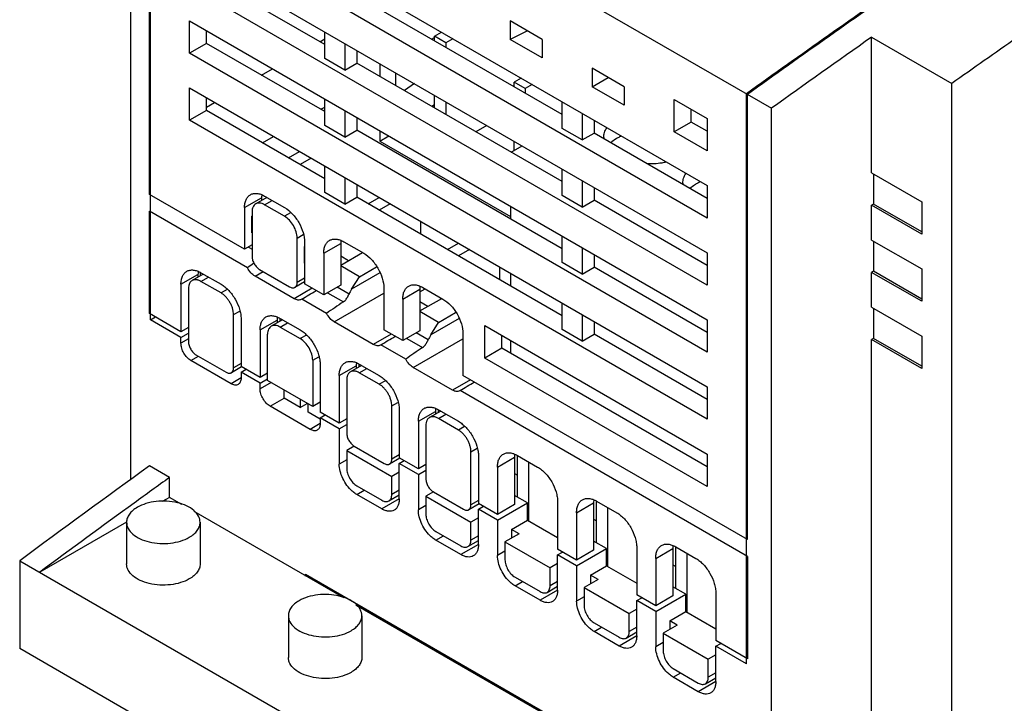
# Model space of a CAD drawing. Header units: millimetres. Extents: x 22 to 173, y 41 to 231.
# Tile 2 of 5: x 22 to 92, y 86 to 135. Entities that reach past the tile are written whole.
import ezdxf

# ---------------------------------------------------------------- set-up
doc = ezdxf.new("R2010")
doc.units = ezdxf.units.MM
doc.header["$LTSCALE"] = 17.725885
doc.layers.get('0').update_dxf_attribs({"linetype": 'CONTINUOUS'})

msp = doc.modelspace()

# ---------------------------------------------------------------- linework, layer by layer
at = {"color": 7, "linetype": 'CONTINUOUS'}
for p, q in [((30.12, 154.539), (30.12, 102.187)), ((30.12, 154.539), (75.375, 128.412)), ((31.463, 122.335), (31.463, 153.763)), ((31.534, 113.476), (31.534, 153.723)), ((34.291, 144.054), (70.849, 122.948)), ((70.849, 120.662), (34.291, 141.768)), ((34.291, 139.319), (70.849, 118.213)), ((43.837, 132.909), (35.494, 137.726)), ((70.849, 115.926), (34.291, 137.032)), ((60.596, 127.97), (46.1, 136.339)), ((34.291, 132.297), (34.291, 134.583)), ((34.291, 134.583), (70.849, 113.477)), ((56.924, 134.58), (56.924, 133.274)), ((59.182, 133.277), (56.924, 134.58)), ((35.494, 132.991), (35.494, 133.889)), ((43.837, 131.929), (43.837, 133.807)), ((51.58, 133.501), (52.076, 133.787)), ((51.58, 133.175), (51.58, 133.501)), ((52.393, 133.031), (51.58, 133.501)), ((58.154, 133.87), (56.924, 133.274)), ((35.494, 132.991), (34.291, 132.297)), ((43.837, 128.173), (35.494, 132.991)), ((43.484, 133.113), (43.837, 133.317)), ((45.252, 132.991), (45.252, 131.113)), ((51.389, 133.286), (51.58, 133.418)), ((51.389, 133.285), (51.58, 133.417)), ((52.889, 133.317), (52.393, 133.031)), ((52.393, 133.031), (52.393, 132.705)), ((59.182, 131.97), (56.924, 133.274)), ((59.182, 133.277), (59.182, 131.97)), ((82.446, 123.846), (82.446, 133.428)), ((82.446, 133.428), (88.102, 130.162)), ((70.849, 111.191), (34.291, 132.297)), ((46.1, 132.501), (46.1, 131.603)), ((45.252, 131.113), (43.837, 131.929)), ((45.252, 131.113), (46.1, 131.603)), ((60.596, 123.234), (46.1, 131.603)), ((47.726, 131.562), (47.726, 130.664)), ((39.383, 130.745), (40.161, 131.194)), ((48.858, 130.011), (48.858, 130.909)), ((62.717, 131.236), (62.717, 129.929)), ((64.975, 129.932), (62.717, 131.236)), ((50.174, 130.149), (49.467, 129.66)), ((57.697, 130.541), (57.202, 130.255)), ((57.202, 129.929), (57.202, 130.255)), ((57.98, 129.806), (57.202, 130.255)), ((58.475, 130.092), (57.98, 129.806)), ((62.717, 129.929), (63.849, 130.582)), ((88.102, 71.019), (88.102, 130.162)), ((34.291, 127.561), (34.291, 129.847)), ((34.291, 129.847), (70.849, 108.741)), ((51.58, 128.439), (51.58, 129.337)), ((57.98, 129.806), (57.98, 129.48)), ((64.975, 128.626), (62.717, 129.929)), ((64.975, 129.932), (64.975, 128.626)), ((73.607, 89.186), (73.607, 129.432)), ((73.678, 97.963), (73.678, 129.391)), ((35.494, 128.255), (35.494, 129.153)), ((35.494, 128.5), (36.059, 128.827)), ((43.837, 127.194), (43.837, 129.072)), ((51.392, 128.549), (51.58, 128.679)), ((51.392, 128.548), (51.58, 128.677)), ((52.393, 128.868), (52.393, 127.97)), ((60.596, 126.99), (60.596, 128.868)), ((68.516, 126.745), (68.516, 129.031)), ((68.516, 129.031), (70.849, 127.684)), ((35.494, 128.255), (34.291, 127.561)), ((43.837, 123.438), (35.494, 128.255)), ((43.555, 128.337), (43.837, 128.5)), ((45.252, 128.255), (45.252, 126.377)), ((62.01, 128.051), (62.01, 126.173)), ((69.718, 127.439), (69.718, 128.337)), ((75.375, 76.408), (75.375, 128.412)), ((70.849, 106.455), (34.291, 127.561)), ((46.1, 127.765), (46.1, 126.867)), ((62.859, 127.561), (62.859, 126.663)), ((69.718, 127.439), (68.516, 126.745)), ((70.849, 126.786), (69.718, 127.439)), ((70.849, 127.684), (70.849, 125.398)), ((45.252, 126.377), (43.837, 127.194)), ((45.252, 126.377), (46.1, 126.867)), ((60.596, 118.498), (46.1, 126.867)), ((47.726, 126.826), (47.726, 126.091)), ((55.293, 127.194), (54.515, 126.744)), ((62.01, 126.173), (60.596, 126.99)), ((62.01, 126.173), (62.859, 126.663)), ((70.849, 122.05), (62.859, 126.663)), ((70.849, 125.398), (68.516, 126.745)), ((39.453, 125.969), (40.231, 126.418)), ((47.726, 126.091), (48.363, 126.459)), ((47.726, 126.091), (56.961, 120.76)), ((57.202, 125.438), (57.202, 126.092)), ((41.292, 124.907), (42.07, 125.356)), ((56.99, 125.316), (57.768, 125.765)), ((42.883, 124.887), (42.105, 124.438)), ((43.837, 122.458), (43.837, 124.336)), ((60.596, 122.254), (60.596, 124.132)), ((82.446, 123.846), (85.981, 121.805)), ((82.587, 123.765), (82.587, 121.642)), ((45.252, 123.519), (45.252, 121.642)), ((62.01, 123.316), (62.01, 121.438)), ((38.181, 118.457), (31.463, 122.335)), ((45.252, 121.642), (43.837, 122.458)), ((46.1, 123.03), (46.1, 122.131)), ((62.859, 122.826), (62.859, 121.928)), ((70.849, 122.948), (70.849, 120.662)), ((38.181, 121.396), (39.383, 122.09)), ((39.759, 122.118), (38.97, 121.663)), ((39.383, 122.09), (39.383, 121.901)), ((39.595, 122.213), (41.009, 121.396)), ((39.595, 121.601), (40.125, 121.907)), ((45.252, 121.642), (46.1, 122.131)), ((60.596, 113.762), (46.1, 122.131)), ((46.914, 121.662), (47.691, 122.111)), ((48.469, 121.662), (47.691, 121.213)), ((62.01, 121.438), (60.596, 122.254)), ((62.01, 121.438), (62.859, 121.928)), ((70.849, 117.314), (62.859, 121.928)), ((82.587, 121.642), (82.446, 121.56)), ((85.981, 119.682), (82.587, 121.642)), ((85.981, 121.805), (85.981, 119.519)), ((31.463, 113.925), (31.463, 121.152)), ((38.384, 117.156), (31.463, 121.152)), ((38.181, 121.396), (38.181, 118.457)), ((38.711, 121.09), (38.711, 117.947)), ((41.009, 120.784), (39.595, 121.601)), ((41.427, 121.026), (41.009, 120.784)), ((56.961, 121.495), (56.961, 120.597)), ((82.446, 119.111), (82.446, 121.56)), ((85.981, 119.519), (82.446, 121.56)), ((38.676, 120.784), (38.711, 120.804)), ((38.676, 120.784), (38.676, 119.641)), ((38.676, 120.784), (38.711, 120.764)), ((50.59, 120.437), (50.59, 119.539)), ((38.711, 119.621), (38.676, 119.641)), ((41.893, 119.253), (42.311, 119.495)), ((41.893, 116.11), (41.893, 119.253)), ((42.423, 118.947), (42.423, 116.008)), ((43.767, 118.171), (44.969, 118.865)), ((44.969, 118.865), (44.969, 115.926)), ((45.181, 118.988), (46.595, 118.171)), ((52.5, 118.437), (53.278, 118.886)), ((60.596, 117.518), (60.596, 119.396)), ((82.446, 119.111), (85.981, 117.07)), ((82.587, 119.029), (82.587, 116.906)), ((38.711, 118.763), (38.181, 118.457)), ((38.457, 118.616), (38.711, 118.47)), ((42.388, 118.641), (42.423, 118.661)), ((42.388, 118.641), (42.388, 117.498)), ((42.388, 118.641), (42.423, 118.62)), ((43.767, 118.171), (43.767, 115.232)), ((44.969, 117.327), (46.513, 118.219)), ((54.055, 118.437), (53.278, 117.988)), ((62.01, 118.58), (62.01, 116.702)), ((70.849, 118.213), (70.849, 115.926)), ((42.423, 117.477), (42.388, 117.498)), ((45.523, 117.647), (44.969, 117.967)), ((62.01, 116.702), (60.596, 117.518)), ((62.859, 118.09), (62.859, 117.192)), ((35.069, 116.594), (35.069, 116.819)), ((35.105, 116.804), (36.519, 115.987)), ((38.922, 116.559), (39.488, 116.886)), ((39.241, 117.028), (41.363, 115.803)), ((46.295, 116.515), (44.969, 117.281)), ((47.739, 116.789), (45.741, 115.635)), ((46.295, 116.515), (47.496, 117.209)), ((56.176, 117.212), (56.176, 116.314)), ((62.01, 116.702), (62.859, 117.192)), ((70.849, 112.579), (62.859, 117.192)), ((82.587, 116.906), (82.446, 116.825)), ((85.981, 114.783), (82.446, 116.825)), ((82.446, 114.375), (82.446, 116.825)), ((85.981, 114.947), (82.587, 116.906)), ((85.981, 117.07), (85.981, 114.783)), ((33.69, 115.987), (34.893, 116.681)), ((35.269, 116.709), (34.48, 116.253)), ((34.893, 116.681), (34.893, 116.491)), ((35.105, 116.191), (35.635, 116.497)), ((36.519, 115.375), (35.105, 116.191)), ((41.682, 114.966), (38.922, 116.559)), ((42.423, 116.162), (41.738, 115.766)), ((42.423, 116.416), (41.893, 116.11)), ((45.741, 115.635), (46.295, 116.515)), ((56.961, 116.759), (56.961, 115.861)), ((33.69, 115.987), (33.69, 112.639)), ((34.221, 115.681), (34.221, 111.925)), ((36.955, 115.627), (36.519, 115.375)), ((42.955, 115.701), (41.682, 114.966)), ((43.767, 115.232), (42.423, 116.008)), ((44.969, 115.926), (43.767, 115.232)), ((44.043, 115.391), (45.158, 114.748)), ((45.554, 115.291), (44.711, 115.777)), ((48.009, 115.722), (48.009, 112.782)), ((49.353, 114.946), (50.555, 115.64)), ((50.555, 115.462), (50.922, 115.674)), ((50.555, 115.64), (50.555, 112.701)), ((50.767, 115.763), (52.181, 114.946)), ((42.219, 114.942), (42.182, 114.917)), ((43.971, 113.931), (42.219, 114.942)), ((44.508, 113.334), (48.009, 115.356)), ((49.353, 114.946), (49.353, 112.007)), ((50.555, 114.102), (52.1, 114.993)), ((51.11, 114.422), (50.555, 114.742)), ((37.403, 113.844), (37.839, 114.096)), ((51.881, 113.29), (50.555, 114.056)), ((60.596, 112.783), (60.596, 114.661)), ((82.446, 114.375), (85.981, 112.334)), ((82.587, 114.293), (82.587, 112.17)), ((33.69, 112.639), (31.463, 113.925)), ((31.534, 113.476), (31.887, 113.68)), ((33.69, 112.231), (31.534, 113.476)), ((37.403, 110.088), (37.403, 113.844)), ((37.933, 113.538), (37.933, 110.19)), ((39.277, 112.762), (40.479, 113.456)), ((40.855, 113.484), (40.066, 113.028)), ((40.479, 113.456), (40.479, 113.266)), ((40.691, 113.389), (40.691, 113.578)), ((40.691, 113.578), (42.105, 112.762)), ((47.268, 111.741), (44.508, 113.334)), ((53.325, 113.563), (51.327, 112.41)), ((51.881, 113.29), (53.082, 113.984)), ((62.01, 113.844), (62.01, 111.966)), ((62.859, 113.354), (62.859, 112.456)), ((70.849, 113.477), (70.849, 111.191)), ((34.221, 112.946), (33.69, 112.639)), ((39.277, 112.762), (39.277, 109.414)), ((40.691, 112.966), (41.221, 113.272)), ((40.691, 112.966), (42.105, 112.15)), ((49.353, 112.007), (48.009, 112.782)), ((50.555, 112.701), (49.353, 112.007)), ((51.327, 112.41), (51.881, 113.29)), ((55.151, 110.782), (55.151, 113.068)), ((55.151, 113.068), (70.849, 104.005)), ((62.01, 111.966), (60.596, 112.783)), ((33.69, 112.231), (34.221, 112.537)), ((33.69, 111.823), (33.69, 112.231)), ((34.221, 112.129), (33.69, 111.823)), ((39.807, 109.19), (39.807, 112.456)), ((42.542, 112.402), (42.105, 112.15)), ((48.541, 112.476), (47.268, 111.741)), ((49.629, 112.166), (50.744, 111.523)), ((50.094, 110.109), (53.596, 112.131)), ((51.14, 112.066), (50.297, 112.552)), ((53.596, 112.497), (53.596, 109.557)), ((56.353, 111.476), (56.353, 112.374)), ((56.961, 112.023), (56.961, 111.125)), ((62.01, 111.966), (62.859, 112.456)), ((70.849, 107.843), (62.859, 112.456)), ((82.587, 112.17), (82.446, 112.089)), ((85.981, 110.048), (82.446, 112.089)), ((82.446, 74.285), (82.446, 112.089)), ((85.981, 110.211), (82.587, 112.17)), ((85.981, 112.334), (85.981, 110.048)), ((47.806, 111.717), (47.768, 111.692)), ((49.557, 110.706), (47.806, 111.717)), ((56.353, 111.476), (55.151, 110.782)), ((70.849, 103.107), (56.353, 111.476)), ((34.398, 110.598), (34.928, 110.904)), ((37.226, 108.965), (34.398, 110.598)), ((34.751, 111.006), (36.872, 109.782)), ((42.989, 110.619), (43.425, 110.871)), ((42.989, 110.619), (42.989, 107.353)), ((70.849, 101.719), (55.151, 110.782)), ((37.976, 110.165), (37.247, 109.745)), ((37.933, 110.394), (37.403, 110.088)), ((39.277, 109.414), (37.933, 110.19)), ((37.933, 109.782), (38.287, 109.986)), ((43.519, 110.313), (43.519, 106.965)), ((44.863, 109.537), (46.065, 110.231)), ((46.441, 110.259), (45.652, 109.803)), ((46.065, 110.231), (46.065, 110.041)), ((46.277, 110.164), (46.277, 110.353)), ((46.277, 110.353), (47.691, 109.537)), ((46.277, 109.741), (46.807, 110.047)), ((52.854, 108.516), (50.094, 110.109)), ((37.933, 109.373), (37.226, 108.965)), ((37.933, 109.782), (37.933, 109.373)), ((39.277, 109.006), (37.933, 109.782)), ((39.807, 109.72), (39.277, 109.414)), ((39.277, 109.006), (39.807, 109.312)), ((42.989, 107.353), (39.807, 109.19)), ((44.863, 109.537), (44.863, 106.189)), ((45.393, 109.231), (45.393, 105.475)), ((47.691, 108.925), (46.277, 109.741)), ((48.128, 109.177), (47.691, 108.925)), ((54.127, 109.251), (52.854, 108.516)), ((73.678, 97.963), (53.596, 109.557)), ((40.054, 109.047), (39.277, 108.598)), ((39.277, 108.598), (39.277, 109.006)), ((40.974, 107.945), (40.974, 108.516)), ((53.392, 108.492), (53.354, 108.466)), ((73.678, 96.78), (53.392, 108.492)), ((70.849, 108.741), (70.849, 106.455)), ((39.984, 107.373), (40.974, 107.945)), ((42.105, 107.291), (40.974, 107.945)), ((42.105, 107.863), (42.105, 107.291)), ((42.812, 105.74), (39.984, 107.373)), ((42.105, 107.291), (42.6, 107.577)), ((42.671, 106.965), (42.671, 107.536)), ((43.519, 107.659), (42.989, 107.353)), ((48.575, 107.394), (49.012, 107.646)), ((48.575, 103.638), (48.575, 107.394)), ((49.105, 107.087), (49.105, 103.74)), ((51.863, 107.128), (53.277, 106.312)), ((51.863, 106.939), (51.863, 107.128)), ((43.519, 106.475), (42.671, 106.965)), ((44.863, 106.189), (43.519, 106.965)), ((43.519, 106.557), (43.873, 106.761)), ((43.519, 106.557), (43.519, 106.148)), ((44.863, 105.781), (43.519, 106.557)), ((43.802, 106.802), (43.802, 106.72)), ((45.393, 106.495), (44.863, 106.189)), ((50.449, 106.312), (51.651, 107.006)), ((52.027, 107.033), (51.238, 106.578)), ((51.651, 107.006), (51.651, 106.816)), ((51.863, 106.516), (52.394, 106.822)), ((53.277, 105.699), (51.863, 106.516)), ((43.519, 106.148), (42.812, 105.74)), ((44.863, 105.781), (45.393, 106.087)), ((44.863, 105.781), (44.863, 103.291)), ((50.449, 106.312), (50.449, 102.964)), ((50.979, 106.006), (50.979, 102.25)), ((53.714, 105.951), (53.277, 105.699)), ((45.923, 104.556), (45.393, 104.25)), ((45.853, 104.611), (45.853, 104.515)), ((45.923, 104.556), (48.045, 103.331)), ((54.161, 104.168), (54.598, 104.42)), ((45.393, 103.597), (44.863, 103.291)), ((45.393, 104.25), (45.393, 102.984)), ((45.393, 104.25), (48.575, 102.413)), ((49.148, 103.715), (48.42, 103.294)), ((49.105, 103.944), (48.575, 103.638)), ((50.449, 102.964), (49.105, 103.74)), ((54.161, 100.413), (54.161, 104.168)), ((54.692, 103.862), (54.692, 100.515)), ((56.035, 103.087), (57.237, 103.781)), ((57.237, 103.781), (57.237, 100.433)), ((57.449, 103.903), (58.864, 103.087)), ((57.449, 100.964), (57.449, 103.903)), ((70.849, 104.005), (70.849, 101.719)), ((32.877, 102.345), (31.463, 103.161)), ((49.105, 103.331), (49.459, 103.536)), ((49.105, 100.841), (49.105, 103.331)), ((50.449, 102.556), (49.105, 103.331)), ((50.979, 103.27), (50.449, 102.964)), ((56.035, 103.087), (56.035, 99.739)), ((58.227, 103.454), (58.227, 99.29)), ((32.877, 100.943), (32.877, 102.345)), ((49.105, 102.719), (48.575, 102.413)), ((48.575, 101.147), (48.575, 102.413)), ((50.449, 102.556), (50.979, 102.862)), ((50.449, 102.556), (50.449, 100.066)), ((57.237, 102.637), (57.449, 102.515)), ((46.1, 101.76), (47.868, 100.739)), ((32.877, 100.943), (32.355, 100.642)), ((33.759, 100.434), (32.877, 100.943)), ((46.1, 101.147), (46.631, 101.454)), ((47.868, 100.127), (46.1, 101.147)), ((49.105, 100.841), (47.868, 100.127)), ((48.368, 100.69), (49.105, 101.115)), ((49.105, 101.454), (48.575, 101.147)), ((51.51, 101.331), (50.979, 101.025)), ((50.979, 101.025), (54.161, 99.188)), ((50.979, 101.025), (50.979, 99.759)), ((51.439, 101.386), (51.439, 101.29)), ((51.51, 101.331), (53.631, 100.106)), ((58.156, 100.555), (57.237, 101.086)), ((50.979, 100.372), (50.449, 100.066)), ((54.735, 100.49), (54.006, 100.069)), ((54.692, 100.719), (54.161, 100.413)), ((56.035, 99.739), (54.692, 100.515)), ((54.692, 100.106), (55.045, 100.311)), ((56.035, 99.331), (54.692, 100.106)), ((54.692, 97.616), (54.692, 100.106)), ((56.035, 99.331), (58.156, 100.555)), ((57.237, 100.433), (56.035, 99.739)), ((58.156, 99.331), (58.156, 100.555)), ((60.278, 100.637), (60.278, 97.29)), ((61.621, 99.862), (62.823, 100.556)), ((62.823, 100.556), (62.823, 97.208)), ((63.035, 97.739), (63.035, 100.678)), ((63.036, 100.678), (64.45, 99.862)), ((63.813, 100.229), (63.813, 96.065)), ((45.181, 93.84), (34.618, 99.938)), ((54.692, 99.494), (54.161, 99.188)), ((61.621, 99.862), (61.621, 96.514)), ((62.823, 99.412), (63.035, 99.29)), ((29.846, 99.193), (23.72, 95.656)), ((29.851, 99.184), (29.851, 96.244)), ((35.041, 99.184), (35.041, 96.244)), ((54.161, 97.922), (54.161, 99.188)), ((56.035, 99.331), (56.035, 96.84)), ((57.025, 98.678), (58.156, 99.331)), ((58.156, 99.331), (60.278, 98.106)), ((51.686, 98.535), (53.454, 97.514)), ((51.686, 97.922), (52.217, 98.228)), ((54.692, 98.228), (54.161, 97.922)), ((57.555, 98.371), (56.565, 97.8)), ((57.555, 98.371), (57.025, 98.678)), ((57.025, 98.678), (57.025, 98.065)), ((53.454, 96.902), (51.686, 97.922)), ((54.692, 97.616), (53.454, 96.902)), ((53.954, 97.464), (54.692, 97.89)), ((56.565, 97.8), (59.747, 95.963)), ((56.565, 97.8), (56.565, 96.534)), ((61.621, 96.106), (63.743, 97.33)), ((63.743, 97.33), (62.823, 97.861)), ((63.743, 96.106), (63.743, 97.33)), ((65.864, 97.412), (65.864, 94.064)), ((67.207, 96.636), (68.41, 97.33)), ((68.41, 97.33), (68.41, 93.983)), ((68.622, 97.453), (70.036, 96.636)), ((68.622, 94.514), (68.622, 97.453)), ((56.565, 97.147), (56.035, 96.84)), ((61.621, 96.514), (60.278, 97.29)), ((60.278, 96.881), (60.631, 97.085)), ((61.621, 96.106), (60.278, 96.881)), ((60.278, 94.391), (60.278, 96.881)), ((62.823, 97.208), (61.621, 96.514)), ((67.207, 96.636), (67.207, 93.289)), ((69.399, 97.004), (69.399, 92.84)), ((73.678, 96.78), (73.678, 89.553)), ((22.306, 96.473), (22.306, 90.267)), ((22.306, 96.473), (62.399, 73.325)), ((60.278, 96.269), (59.747, 95.963)), ((59.747, 94.697), (59.747, 95.963)), ((61.621, 96.106), (61.621, 93.615)), ((62.611, 95.452), (63.743, 96.106)), ((63.743, 96.106), (65.864, 94.881)), ((68.41, 96.187), (68.622, 96.065)), ((42.494, 95.513), (61.586, 84.491)), ((42.494, 95.391), (42.494, 95.513)), ((57.273, 95.309), (59.04, 94.289)), ((63.142, 95.146), (62.611, 95.452)), ((62.611, 95.452), (62.611, 94.84)), ((57.273, 94.697), (57.803, 95.003)), ((59.04, 93.677), (57.273, 94.697)), ((59.54, 94.239), (60.278, 94.665)), ((60.278, 95.003), (59.747, 94.697)), ((63.142, 95.146), (62.152, 94.575)), ((62.152, 94.575), (65.334, 92.738)), ((62.152, 94.575), (62.152, 93.309)), ((69.329, 94.105), (68.41, 94.636)), ((44.615, 94.289), (44.615, 94.166)), ((60.278, 94.391), (59.04, 93.677)), ((62.152, 93.921), (61.621, 93.615)), ((67.207, 93.289), (65.864, 94.064)), ((65.864, 93.656), (66.218, 93.86)), ((67.207, 92.881), (69.329, 94.105)), ((68.41, 93.983), (67.207, 93.289)), ((69.329, 92.881), (69.329, 94.105)), ((71.45, 94.187), (71.45, 90.839)), ((62.836, 83.647), (46.04, 93.344)), ((67.207, 92.881), (65.864, 93.656)), ((65.864, 91.166), (65.864, 93.656)), ((41.273, 92.589), (41.273, 89.65)), ((46.463, 92.589), (46.463, 89.65)), ((65.864, 93.044), (65.334, 92.738)), ((65.334, 91.472), (65.334, 92.738)), ((67.207, 92.881), (67.207, 90.39)), ((68.197, 92.227), (69.329, 92.881)), ((69.329, 92.881), (71.45, 91.656)), ((62.859, 92.084), (64.627, 91.064)), ((62.859, 91.472), (63.389, 91.778)), ((65.864, 91.778), (65.334, 91.472)), ((68.728, 91.921), (67.738, 91.35)), ((68.728, 91.921), (68.197, 92.227)), ((68.197, 92.227), (68.197, 91.615)), ((64.627, 90.451), (62.859, 91.472)), ((65.864, 91.166), (64.627, 90.451)), ((65.127, 91.014), (65.864, 91.44)), ((67.738, 91.35), (70.92, 89.513)), ((67.738, 91.35), (67.738, 90.084)), ((67.738, 90.696), (67.207, 90.39)), ((73.678, 89.553), (71.45, 90.839)), ((71.45, 90.431), (71.804, 90.635)), ((73.607, 89.186), (71.45, 90.431)), ((71.45, 87.941), (71.45, 90.431)), ((62.399, 67.12), (22.306, 90.267)), ((71.45, 89.819), (70.92, 89.513)), ((70.92, 88.247), (70.92, 89.513)), ((68.445, 88.859), (70.213, 87.839)), ((68.445, 88.247), (68.975, 88.553)), ((71.45, 88.553), (70.92, 88.247)), ((70.213, 87.226), (68.445, 88.247)), ((71.45, 87.941), (70.213, 87.226)), ((70.713, 87.789), (71.45, 88.215))]:
    msp.add_line(p, q, dxfattribs=at)
for centre, radius, start, end in [((780.057, -858.9), 1214.855, 124.886944, 125.556828), ((777.832, -855.688), 1210.874, 124.885848, 125.557934), ((782.693, -861.133), 1216.346, 125.148505, 125.55689), ((781.612, -854.827), 1204.641, 124.881007, 125.14856), ((64.621, 126.357), 1.088, 180.00451, 184.6585), ((70.207, 123.132), 1.088, 180.00451, 184.6585), ((721.752, -851.501), 1178.083, 125.869645, 126.421147), ((718.177, -845.453), 1169.597, 125.868586, 126.018885), ((723.076, -852.187), 1177.924, 126.019027, 126.421366)]:
    msp.add_arc(centre, radius, start, end, dxfattribs=at)
for centre, major_axis, ratio, start_param, end_param in [((47.686, 122.436), (13.505, 8.594), 0.045243, 2.255479, 2.301363), ((50.446, 120.842), (13.505, 8.594), 0.045243, -2.254209, -2.162713), ((46.493, 115.297), (0.918, 1.309), 0.50931, -4.615183, -4.365107), ((53.272, 119.211), (13.505, 8.594), 0.045243, 2.186251, 2.301363), ((56.032, 117.617), (13.505, 8.594), 0.045243, -2.254209, -2.162713), ((52.079, 112.072), (0.918, 1.309), 0.50931, -4.615183, -4.365107), ((58.858, 115.985), (13.505, 8.594), 0.045243, 2.186251, 2.301363), ((61.618, 114.392), (13.505, 8.594), 0.045243, -2.254209, -2.162718)]:
    msp.add_ellipse(centre, major_axis=major_axis, ratio=ratio, start_param=start_param, end_param=end_param, dxfattribs=at)
for points, knots in [([(63.533, 126.357), (63.533, 126.474), (63.573, 126.716), (63.684, 126.933), (63.754, 127.036)], [0, 0, 0, 0, 0.48461, 1, 1, 1, 1]), ([(64.485, 126.296), (64.443, 126.271), (64.285, 126.175), (64.135, 126.062), (64.034, 125.97)], [0, 0, 0, 0, 0.261227, 1, 1, 1, 1]), ([(64.792, 126.452), (64.765, 126.44), (64.661, 126.392), (64.559, 126.338), (64.485, 126.296)], [0, 0, 0, 0, 0.255732, 1, 1, 1, 1]), ([(67.961, 124.608), (67.852, 124.584), (67.402, 124.499), (66.942, 124.472), (66.598, 124.484)], [0, 0, 0, 0, 0.245109, 1, 1, 1, 1]), ([(69.119, 123.132), (69.119, 123.249), (69.16, 123.491), (69.271, 123.708), (69.34, 123.811)], [0, 0, 0, 0, 0.48461, 1, 1, 1, 1]), ([(70.071, 123.071), (70.029, 123.046), (69.871, 122.95), (69.722, 122.837), (69.62, 122.745)], [0, 0, 0, 0, 0.261227, 1, 1, 1, 1]), ([(70.378, 123.227), (70.352, 123.215), (70.247, 123.167), (70.145, 123.113), (70.071, 123.071)], [0, 0, 0, 0, 0.255732, 1, 1, 1, 1]), ([(38.595, 122.312), (38.661, 122.35), (38.812, 122.405), (39.064, 122.411), (39.332, 122.347), (39.507, 122.264), (39.595, 122.213)], [0, 0, 0, 0, 0.217784, 0.450912, 0.710298, 1, 1, 1, 1]), ([(38.181, 121.396), (38.181, 121.498), (38.196, 121.691), (38.274, 121.955), (38.405, 122.17), (38.529, 122.274), (38.595, 122.312)], [0, 0, 0, 0, 0.289703, 0.54909, 0.782217, 1, 1, 1, 1]), ([(38.97, 121.663), (38.929, 121.639), (38.851, 121.574), (38.769, 121.44), (38.721, 121.274), (38.711, 121.154), (38.711, 121.09)], [0, 0, 0, 0, 0.217783, 0.45091, 0.710297, 1, 1, 1, 1]), ([(39.595, 121.601), (39.54, 121.632), (39.431, 121.684), (39.263, 121.725), (39.106, 121.721), (39.011, 121.686), (38.97, 121.663)], [0, 0, 0, 0, 0.289702, 0.549088, 0.782216, 1, 1, 1, 1]), ([(39.393, 122.283), (39.391, 122.267), (39.385, 122.203), (39.383, 122.139), (39.383, 122.09)], [0, 0, 0, 0, 0.244296, 1, 1, 1, 1]), ([(41.009, 121.396), (41.21, 121.281), (41.59, 120.961), (42.033, 120.355), (42.336, 119.668), (42.423, 119.179), (42.423, 118.947)], [0, 0, 0, 0, 0.23724, 0.499999, 0.762759, 1, 1, 1, 1]), ([(41.893, 119.253), (41.893, 119.398), (41.839, 119.704), (41.649, 120.133), (41.372, 120.512), (41.135, 120.712), (41.009, 120.784)], [0, 0, 0, 0, 0.237241, 0.500001, 0.76276, 1, 1, 1, 1]), ([(43.767, 118.171), (43.767, 118.273), (43.782, 118.465), (43.86, 118.73), (43.992, 118.945), (44.115, 119.049), (44.181, 119.087)], [0, 0, 0, 0, 0.289703, 0.54909, 0.782217, 1, 1, 1, 1]), ([(44.181, 119.087), (44.247, 119.125), (44.399, 119.18), (44.65, 119.186), (44.919, 119.122), (45.093, 119.039), (45.181, 118.988)], [0, 0, 0, 0, 0.217784, 0.450912, 0.710298, 1, 1, 1, 1]), ([(44.979, 119.057), (44.978, 119.042), (44.971, 118.978), (44.969, 118.914), (44.969, 118.865)], [0, 0, 0, 0, 0.244296, 1, 1, 1, 1]), ([(46.595, 118.171), (46.796, 118.055), (47.176, 117.736), (47.619, 117.13), (47.922, 116.443), (48.009, 115.954), (48.009, 115.722)], [0, 0, 0, 0, 0.23724, 0.499999, 0.762759, 1, 1, 1, 1]), ([(38.711, 117.947), (38.711, 117.86), (38.744, 117.676), (38.857, 117.419), (39.023, 117.192), (39.166, 117.072), (39.241, 117.028)], [0, 0, 0, 0, 0.237254, 0.500001, 0.762748, 1, 1, 1, 1]), ([(33.69, 115.987), (33.69, 116.088), (33.706, 116.281), (33.784, 116.546), (33.915, 116.761), (34.039, 116.865), (34.105, 116.903)], [0, 0, 0, 0, 0.289776, 0.54907, 0.782226, 1, 1, 1, 1]), ([(34.105, 116.903), (34.171, 116.941), (34.322, 116.996), (34.574, 117.002), (34.842, 116.937), (35.017, 116.854), (35.105, 116.804)], [0, 0, 0, 0, 0.217775, 0.450931, 0.710225, 1, 1, 1, 1]), ([(34.906, 116.895), (34.903, 116.878), (34.896, 116.807), (34.893, 116.735), (34.893, 116.681)], [0, 0, 0, 0, 0.243512, 1, 1, 1, 1]), ([(38.922, 116.559), (38.811, 116.623), (38.603, 116.804), (38.45, 117.03), (38.384, 117.156)], [0, 0, 0, 0, 0.474667, 1, 1, 1, 1]), ([(34.48, 116.253), (34.459, 116.241), (34.42, 116.214), (34.368, 116.163), (34.323, 116.102), (34.286, 116.032), (34.257, 115.954), (34.228, 115.837), (34.221, 115.744), (34.221, 115.681)], [0, 0, 0, 0, 0.108048, 0.218131, 0.332105, 0.451505, 0.577459, 0.710718, 1, 1, 1, 1]), ([(35.105, 116.191), (35.05, 116.223), (34.966, 116.263), (34.85, 116.297), (34.768, 116.31), (34.689, 116.313), (34.614, 116.305), (34.544, 116.285), (34.5, 116.265), (34.48, 116.253)], [0, 0, 0, 0, 0.289281, 0.42254, 0.548494, 0.667894, 0.781868, 0.891952, 1, 1, 1, 1]), ([(41.738, 115.766), (41.762, 115.781), (41.809, 115.819), (41.858, 115.9), (41.887, 115.999), (41.893, 116.072), (41.893, 116.11)], [0, 0, 0, 0, 0.217745, 0.450883, 0.71046, 1, 1, 1, 1]), ([(36.519, 115.987), (36.616, 115.931), (36.807, 115.797), (37.165, 115.462), (37.543, 114.945), (37.801, 114.36), (37.913, 113.882), (37.933, 113.649), (37.933, 113.538)], [0, 0, 0, 0, 0.114248, 0.237547, 0.499999, 0.762451, 0.885751, 1, 1, 1, 1]), ([(41.363, 115.803), (41.395, 115.784), (41.461, 115.753), (41.562, 115.729), (41.656, 115.731), (41.713, 115.752), (41.738, 115.766)], [0, 0, 0, 0, 0.289539, 0.549116, 0.782254, 1, 1, 1, 1]), ([(49.353, 114.946), (49.353, 115.048), (49.368, 115.24), (49.446, 115.505), (49.578, 115.72), (49.701, 115.824), (49.767, 115.862)], [0, 0, 0, 0, 0.289703, 0.54909, 0.782217, 1, 1, 1, 1]), ([(49.767, 115.862), (49.833, 115.9), (49.985, 115.955), (50.236, 115.961), (50.505, 115.896), (50.679, 115.813), (50.767, 115.763)], [0, 0, 0, 0, 0.217784, 0.450912, 0.710298, 1, 1, 1, 1]), ([(50.566, 115.832), (50.564, 115.817), (50.558, 115.753), (50.555, 115.689), (50.555, 115.64)], [0, 0, 0, 0, 0.244296, 1, 1, 1, 1]), ([(37.403, 113.844), (37.403, 113.914), (37.39, 114.059), (37.339, 114.278), (37.257, 114.501), (37.148, 114.717), (37.015, 114.92), (36.863, 115.102), (36.699, 115.256), (36.579, 115.34), (36.519, 115.375)], [0, 0, 0, 0, 0.114159, 0.237327, 0.366977, 0.500001, 0.633025, 0.762675, 0.885842, 1, 1, 1, 1]), ([(42.182, 114.916), (42.149, 114.897), (42.073, 114.87), (41.947, 114.867), (41.813, 114.899), (41.726, 114.941), (41.682, 114.966)], [0, 0, 0, 0, 0.217891, 0.451027, 0.710424, 1, 1, 1, 1]), ([(45.158, 114.748), (45.201, 114.777), (45.305, 114.868), (45.439, 115.053), (45.517, 115.209), (45.554, 115.291)], [0, 0, 0, 0, 0.233057, 0.602898, 1, 1, 1, 1]), ([(52.181, 114.946), (52.382, 114.83), (52.762, 114.511), (53.206, 113.905), (53.509, 113.218), (53.596, 112.729), (53.596, 112.497)], [0, 0, 0, 0, 0.23724, 0.499999, 0.762759, 1, 1, 1, 1]), ([(39.277, 112.762), (39.277, 112.863), (39.292, 113.056), (39.37, 113.321), (39.501, 113.536), (39.625, 113.639), (39.691, 113.678)], [0, 0, 0, 0, 0.289776, 0.54907, 0.782226, 1, 1, 1, 1]), ([(39.691, 113.678), (39.757, 113.716), (39.908, 113.771), (40.16, 113.777), (40.428, 113.712), (40.603, 113.629), (40.691, 113.578)], [0, 0, 0, 0, 0.217775, 0.450931, 0.710225, 1, 1, 1, 1]), ([(40.492, 113.67), (40.49, 113.653), (40.482, 113.582), (40.479, 113.51), (40.479, 113.456)], [0, 0, 0, 0, 0.243512, 1, 1, 1, 1]), ([(44.508, 113.334), (44.397, 113.398), (44.19, 113.579), (44.036, 113.805), (43.971, 113.931)], [0, 0, 0, 0, 0.474667, 1, 1, 1, 1]), ([(40.066, 113.028), (40.025, 113.004), (39.947, 112.939), (39.865, 112.805), (39.817, 112.64), (39.807, 112.519), (39.807, 112.456)], [0, 0, 0, 0, 0.217745, 0.450883, 0.71046, 1, 1, 1, 1]), ([(40.691, 112.966), (40.636, 112.998), (40.527, 113.05), (40.359, 113.09), (40.202, 113.086), (40.107, 113.052), (40.066, 113.028)], [0, 0, 0, 0, 0.289539, 0.549116, 0.782254, 1, 1, 1, 1]), ([(42.105, 112.762), (42.202, 112.706), (42.393, 112.572), (42.751, 112.237), (43.129, 111.72), (43.388, 111.135), (43.499, 110.657), (43.519, 110.424), (43.519, 110.313)], [0, 0, 0, 0, 0.114248, 0.237547, 0.499999, 0.762451, 0.885751, 1, 1, 1, 1]), ([(34.221, 111.925), (34.221, 111.883), (34.228, 111.796), (34.259, 111.664), (34.308, 111.531), (34.374, 111.401), (34.454, 111.279), (34.544, 111.17), (34.643, 111.078), (34.715, 111.027), (34.751, 111.006)], [0, 0, 0, 0, 0.114159, 0.237326, 0.366978, 0.500001, 0.633024, 0.762675, 0.885842, 1, 1, 1, 1]), ([(42.989, 110.619), (42.989, 110.764), (42.935, 111.069), (42.745, 111.499), (42.468, 111.877), (42.231, 112.077), (42.105, 112.15)], [0, 0, 0, 0, 0.237254, 0.500001, 0.762748, 1, 1, 1, 1]), ([(50.744, 111.523), (50.787, 111.552), (50.892, 111.643), (51.025, 111.828), (51.103, 111.984), (51.14, 112.066)], [0, 0, 0, 0, 0.233057, 0.602898, 1, 1, 1, 1]), ([(34.398, 110.598), (34.297, 110.656), (34.107, 110.816), (33.886, 111.119), (33.734, 111.462), (33.69, 111.707), (33.69, 111.823)], [0, 0, 0, 0, 0.237252, 0.499999, 0.762746, 1, 1, 1, 1]), ([(47.768, 111.691), (47.735, 111.672), (47.659, 111.645), (47.533, 111.642), (47.399, 111.674), (47.312, 111.716), (47.268, 111.741)], [0, 0, 0, 0, 0.217891, 0.451027, 0.710424, 1, 1, 1, 1]), ([(45.277, 110.452), (45.343, 110.491), (45.495, 110.546), (45.746, 110.552), (46.015, 110.487), (46.189, 110.404), (46.277, 110.353)], [0, 0, 0, 0, 0.217775, 0.450931, 0.710225, 1, 1, 1, 1]), ([(50.094, 110.109), (49.983, 110.173), (49.776, 110.354), (49.622, 110.58), (49.557, 110.706)], [0, 0, 0, 0, 0.474667, 1, 1, 1, 1]), ([(37.247, 109.745), (37.26, 109.752), (37.283, 109.768), (37.326, 109.81), (37.368, 109.878), (37.397, 109.978), (37.403, 110.05), (37.403, 110.088)], [0, 0, 0, 0, 0.108162, 0.218364, 0.45137, 0.71041, 1, 1, 1, 1]), ([(44.863, 109.537), (44.863, 109.638), (44.878, 109.831), (44.956, 110.096), (45.088, 110.311), (45.211, 110.414), (45.277, 110.452)], [0, 0, 0, 0, 0.289776, 0.54907, 0.782226, 1, 1, 1, 1]), ([(46.277, 109.741), (46.222, 109.773), (46.138, 109.813), (46.022, 109.846), (45.94, 109.86), (45.861, 109.863), (45.786, 109.855), (45.716, 109.835), (45.673, 109.815), (45.652, 109.803)], [0, 0, 0, 0, 0.289281, 0.42254, 0.548494, 0.667894, 0.781868, 0.891952, 1, 1, 1, 1]), ([(46.078, 110.445), (46.076, 110.427), (46.068, 110.356), (46.065, 110.285), (46.065, 110.231)], [0, 0, 0, 0, 0.243512, 1, 1, 1, 1]), ([(36.872, 109.782), (36.905, 109.763), (36.971, 109.732), (37.071, 109.707), (37.152, 109.709), (37.209, 109.725), (37.235, 109.737), (37.247, 109.745)], [0, 0, 0, 0, 0.289589, 0.548628, 0.781635, 0.891837, 1, 1, 1, 1]), ([(37.933, 109.373), (37.933, 109.323), (37.925, 109.226), (37.886, 109.094), (37.821, 108.987), (37.759, 108.935), (37.726, 108.916)], [0, 0, 0, 0, 0.28954, 0.549117, 0.782255, 1, 1, 1, 1]), ([(45.652, 109.803), (45.632, 109.791), (45.592, 109.764), (45.54, 109.712), (45.495, 109.652), (45.458, 109.582), (45.429, 109.504), (45.401, 109.387), (45.393, 109.294), (45.393, 109.231)], [0, 0, 0, 0, 0.108048, 0.218131, 0.332105, 0.451505, 0.577459, 0.710718, 1, 1, 1, 1]), ([(47.691, 109.537), (47.788, 109.481), (47.979, 109.347), (48.337, 109.012), (48.715, 108.495), (48.974, 107.909), (49.085, 107.432), (49.105, 107.199), (49.105, 107.087)], [0, 0, 0, 0, 0.114248, 0.237547, 0.499999, 0.762451, 0.885751, 1, 1, 1, 1]), ([(37.726, 108.916), (37.693, 108.897), (37.617, 108.869), (37.491, 108.866), (37.357, 108.898), (37.27, 108.94), (37.226, 108.965)], [0, 0, 0, 0, 0.217746, 0.450884, 0.710461, 1, 1, 1, 1]), ([(39.984, 107.373), (39.883, 107.431), (39.693, 107.591), (39.472, 107.894), (39.32, 108.237), (39.277, 108.482), (39.277, 108.598)], [0, 0, 0, 0, 0.237252, 0.499999, 0.762746, 1, 1, 1, 1]), ([(48.575, 107.394), (48.575, 107.463), (48.562, 107.609), (48.511, 107.828), (48.43, 108.05), (48.32, 108.267), (48.187, 108.47), (48.036, 108.652), (47.871, 108.806), (47.752, 108.89), (47.691, 108.925)], [0, 0, 0, 0, 0.114159, 0.237327, 0.366977, 0.500001, 0.633025, 0.762675, 0.885842, 1, 1, 1, 1]), ([(53.354, 108.466), (53.321, 108.447), (53.245, 108.42), (53.119, 108.416), (52.985, 108.449), (52.898, 108.49), (52.854, 108.516)], [0, 0, 0, 0, 0.217891, 0.451027, 0.710424, 1, 1, 1, 1]), ([(50.449, 106.312), (50.449, 106.413), (50.464, 106.606), (50.542, 106.871), (50.674, 107.085), (50.797, 107.189), (50.863, 107.227)], [0, 0, 0, 0, 0.289776, 0.54907, 0.782226, 1, 1, 1, 1]), ([(50.863, 107.227), (50.929, 107.265), (51.081, 107.32), (51.332, 107.327), (51.601, 107.262), (51.775, 107.179), (51.863, 107.128)], [0, 0, 0, 0, 0.217775, 0.450931, 0.710225, 1, 1, 1, 1]), ([(51.664, 107.22), (51.662, 107.202), (51.654, 107.131), (51.651, 107.06), (51.651, 107.006)], [0, 0, 0, 0, 0.243512, 1, 1, 1, 1]), ([(51.238, 106.578), (51.218, 106.566), (51.178, 106.538), (51.126, 106.487), (51.081, 106.426), (51.044, 106.357), (51.015, 106.279), (50.987, 106.162), (50.979, 106.069), (50.979, 106.006)], [0, 0, 0, 0, 0.108048, 0.218131, 0.332105, 0.451505, 0.577459, 0.710718, 1, 1, 1, 1]), ([(51.863, 106.516), (51.808, 106.548), (51.724, 106.588), (51.609, 106.621), (51.527, 106.635), (51.448, 106.638), (51.373, 106.629), (51.302, 106.61), (51.259, 106.59), (51.238, 106.578)], [0, 0, 0, 0, 0.289281, 0.42254, 0.548494, 0.667894, 0.781868, 0.891952, 1, 1, 1, 1]), ([(43.312, 105.691), (43.279, 105.672), (43.203, 105.644), (43.077, 105.641), (42.943, 105.673), (42.856, 105.715), (42.812, 105.74)], [0, 0, 0, 0, 0.217746, 0.450884, 0.710461, 1, 1, 1, 1]), ([(43.519, 106.148), (43.519, 106.098), (43.512, 106.001), (43.473, 105.869), (43.407, 105.761), (43.345, 105.71), (43.312, 105.691)], [0, 0, 0, 0, 0.28954, 0.549117, 0.782255, 1, 1, 1, 1]), ([(53.277, 106.312), (53.374, 106.256), (53.565, 106.122), (53.923, 105.787), (54.302, 105.27), (54.56, 104.684), (54.671, 104.207), (54.692, 103.974), (54.692, 103.862)], [0, 0, 0, 0, 0.114248, 0.237547, 0.499999, 0.762451, 0.885751, 1, 1, 1, 1]), ([(54.161, 104.168), (54.161, 104.238), (54.148, 104.384), (54.097, 104.603), (54.016, 104.825), (53.906, 105.042), (53.773, 105.245), (53.622, 105.427), (53.457, 105.581), (53.338, 105.664), (53.277, 105.699)], [0, 0, 0, 0, 0.114159, 0.237327, 0.366977, 0.500001, 0.633025, 0.762675, 0.885842, 1, 1, 1, 1]), ([(45.393, 105.475), (45.393, 105.433), (45.401, 105.346), (45.431, 105.214), (45.48, 105.081), (45.546, 104.951), (45.626, 104.829), (45.717, 104.72), (45.815, 104.627), (45.887, 104.577), (45.923, 104.556)], [0, 0, 0, 0, 0.114159, 0.237326, 0.366978, 0.500001, 0.633024, 0.762675, 0.885842, 1, 1, 1, 1]), ([(48.42, 103.294), (48.432, 103.301), (48.456, 103.318), (48.498, 103.36), (48.54, 103.428), (48.569, 103.527), (48.575, 103.6), (48.575, 103.638)], [0, 0, 0, 0, 0.108162, 0.218364, 0.45137, 0.71041, 1, 1, 1, 1]), ([(56.035, 103.087), (56.035, 103.188), (56.05, 103.381), (56.129, 103.646), (56.26, 103.86), (56.383, 103.964), (56.449, 104.002)], [0, 0, 0, 0, 0.289776, 0.54907, 0.782226, 1, 1, 1, 1]), ([(56.449, 104.002), (56.515, 104.04), (56.667, 104.095), (56.919, 104.102), (57.187, 104.037), (57.362, 103.954), (57.449, 103.903)], [0, 0, 0, 0, 0.217775, 0.450931, 0.710225, 1, 1, 1, 1]), ([(57.25, 103.995), (57.248, 103.977), (57.24, 103.906), (57.237, 103.835), (57.237, 103.781)], [0, 0, 0, 0, 0.243512, 1, 1, 1, 1]), ([(45.779, 101.382), (45.643, 101.502), (45.393, 101.782), (45.105, 102.261), (44.915, 102.772), (44.863, 103.124), (44.863, 103.291)], [0, 0, 0, 0, 0.251546, 0.513994, 0.769036, 1, 1, 1, 1]), ([(45.393, 102.984), (45.393, 102.869), (45.437, 102.624), (45.588, 102.281), (45.81, 101.978), (46, 101.818), (46.1, 101.76)], [0, 0, 0, 0, 0.237254, 0.500001, 0.762748, 1, 1, 1, 1]), ([(48.045, 103.331), (48.078, 103.312), (48.143, 103.281), (48.244, 103.257), (48.324, 103.259), (48.381, 103.275), (48.407, 103.287), (48.42, 103.294)], [0, 0, 0, 0, 0.289589, 0.548628, 0.781635, 0.891837, 1, 1, 1, 1]), ([(58.864, 103.087), (58.96, 103.031), (59.152, 102.897), (59.51, 102.562), (59.888, 102.045), (60.146, 101.459), (60.257, 100.982), (60.278, 100.749), (60.278, 100.637)], [0, 0, 0, 0, 0.114248, 0.237547, 0.499999, 0.762451, 0.885751, 1, 1, 1, 1]), ([(50.979, 102.25), (50.979, 102.208), (50.987, 102.121), (51.018, 101.989), (51.067, 101.856), (51.132, 101.726), (51.212, 101.604), (51.303, 101.495), (51.402, 101.402), (51.473, 101.352), (51.51, 101.331)], [0, 0, 0, 0, 0.114159, 0.237326, 0.366978, 0.500001, 0.633024, 0.762675, 0.885842, 1, 1, 1, 1]), ([(46.1, 101.147), (46.073, 101.163), (45.96, 101.233), (45.855, 101.315), (45.779, 101.382)], [0, 0, 0, 0, 0.23886, 1, 1, 1, 1]), ([(48.368, 100.69), (48.401, 100.709), (48.463, 100.76), (48.528, 100.868), (48.567, 101), (48.575, 101.097), (48.575, 101.147)], [0, 0, 0, 0, 0.217745, 0.450883, 0.71046, 1, 1, 1, 1]), ([(49.105, 100.841), (49.105, 100.753), (49.092, 100.584), (49.024, 100.352), (48.909, 100.164), (48.801, 100.073), (48.743, 100.04)], [0, 0, 0, 0, 0.28954, 0.549117, 0.782255, 1, 1, 1, 1]), ([(62.036, 100.777), (62.101, 100.815), (62.253, 100.87), (62.505, 100.877), (62.773, 100.812), (62.948, 100.729), (63.036, 100.678)], [0, 0, 0, 0, 0.217775, 0.450931, 0.710225, 1, 1, 1, 1]), ([(30.611, 100.243), (30.497, 100.177), (30.291, 100.035), (30.044, 99.775), (29.887, 99.488), (29.851, 99.282), (29.851, 99.184)], [0, 0, 0, 0, 0.289643, 0.549113, 0.782237, 1, 1, 1, 1]), ([(35.041, 99.184), (35.041, 99.257), (35.021, 99.409), (34.901, 99.711), (34.598, 100.059), (34.076, 100.376), (33.426, 100.593), (32.697, 100.696), (31.947, 100.675), (31.238, 100.533), (30.803, 100.354), (30.611, 100.243)], [0, 0, 0, 0, 0.042876, 0.087522, 0.186926, 0.304238, 0.437964, 0.58237, 0.729594, 0.871255, 1, 1, 1, 1]), ([(47.868, 100.739), (47.912, 100.714), (47.999, 100.672), (48.133, 100.64), (48.259, 100.643), (48.335, 100.671), (48.368, 100.69)], [0, 0, 0, 0, 0.289539, 0.549116, 0.782254, 1, 1, 1, 1]), ([(48.743, 100.04), (48.685, 100.007), (48.553, 99.959), (48.332, 99.953), (48.098, 100.01), (47.945, 100.082), (47.868, 100.127)], [0, 0, 0, 0, 0.217746, 0.450884, 0.710461, 1, 1, 1, 1]), ([(53.631, 100.106), (53.664, 100.087), (53.729, 100.056), (53.83, 100.032), (53.91, 100.034), (53.968, 100.05), (53.994, 100.062), (54.006, 100.069)], [0, 0, 0, 0, 0.289589, 0.548628, 0.781635, 0.891837, 1, 1, 1, 1]), ([(54.006, 100.069), (54.018, 100.076), (54.042, 100.093), (54.084, 100.135), (54.126, 100.203), (54.156, 100.302), (54.161, 100.375), (54.161, 100.413)], [0, 0, 0, 0, 0.108162, 0.218364, 0.45137, 0.71041, 1, 1, 1, 1]), ([(61.621, 99.862), (61.621, 99.963), (61.637, 100.156), (61.715, 100.42), (61.846, 100.635), (61.97, 100.739), (62.036, 100.777)], [0, 0, 0, 0, 0.289776, 0.54907, 0.782226, 1, 1, 1, 1]), ([(62.836, 100.769), (62.834, 100.752), (62.826, 100.681), (62.823, 100.61), (62.823, 100.556)], [0, 0, 0, 0, 0.243512, 1, 1, 1, 1]), ([(51.365, 98.157), (51.229, 98.277), (50.979, 98.557), (50.691, 99.036), (50.501, 99.546), (50.449, 99.898), (50.449, 100.066)], [0, 0, 0, 0, 0.251546, 0.513994, 0.769036, 1, 1, 1, 1]), ([(50.979, 99.759), (50.979, 99.643), (51.023, 99.399), (51.174, 99.055), (51.396, 98.752), (51.586, 98.593), (51.686, 98.535)], [0, 0, 0, 0, 0.237254, 0.500001, 0.762748, 1, 1, 1, 1]), ([(64.45, 99.862), (64.547, 99.806), (64.738, 99.672), (65.096, 99.337), (65.474, 98.82), (65.732, 98.234), (65.843, 97.757), (65.864, 97.524), (65.864, 97.412)], [0, 0, 0, 0, 0.114248, 0.237547, 0.499999, 0.762451, 0.885751, 1, 1, 1, 1]), ([(29.851, 99.184), (29.851, 99.11), (29.871, 98.958), (29.991, 98.656), (30.294, 98.308), (30.815, 97.991), (31.466, 97.774), (32.195, 97.671), (32.945, 97.692), (33.654, 97.834), (34.089, 98.013), (34.281, 98.124)], [0, 0, 0, 0, 0.042876, 0.087522, 0.186926, 0.304238, 0.437964, 0.58237, 0.729594, 0.871255, 1, 1, 1, 1]), ([(34.281, 98.124), (34.395, 98.19), (34.601, 98.332), (34.848, 98.592), (35.005, 98.879), (35.041, 99.085), (35.041, 99.184)], [0, 0, 0, 0, 0.289643, 0.549113, 0.782237, 1, 1, 1, 1]), ([(51.686, 97.922), (51.659, 97.938), (51.546, 98.008), (51.441, 98.09), (51.365, 98.157)], [0, 0, 0, 0, 0.23886, 1, 1, 1, 1]), ([(53.454, 97.514), (53.498, 97.489), (53.585, 97.447), (53.719, 97.415), (53.845, 97.418), (53.921, 97.445), (53.954, 97.465)], [0, 0, 0, 0, 0.289539, 0.549116, 0.782254, 1, 1, 1, 1]), ([(53.954, 97.465), (53.987, 97.484), (54.049, 97.535), (54.115, 97.643), (54.154, 97.775), (54.161, 97.872), (54.161, 97.922)], [0, 0, 0, 0, 0.217745, 0.450883, 0.71046, 1, 1, 1, 1]), ([(54.692, 97.616), (54.692, 97.527), (54.678, 97.359), (54.61, 97.127), (54.495, 96.939), (54.387, 96.848), (54.329, 96.815)], [0, 0, 0, 0, 0.28954, 0.549117, 0.782255, 1, 1, 1, 1]), ([(67.207, 96.636), (67.207, 96.738), (67.223, 96.931), (67.301, 97.195), (67.432, 97.41), (67.556, 97.514), (67.622, 97.552)], [0, 0, 0, 0, 0.289776, 0.54907, 0.782226, 1, 1, 1, 1]), ([(67.622, 97.552), (67.688, 97.59), (67.839, 97.645), (68.091, 97.651), (68.359, 97.587), (68.534, 97.504), (68.622, 97.453)], [0, 0, 0, 0, 0.217775, 0.450931, 0.710225, 1, 1, 1, 1]), ([(68.423, 97.544), (68.42, 97.527), (68.413, 97.456), (68.41, 97.385), (68.41, 97.33)], [0, 0, 0, 0, 0.243512, 1, 1, 1, 1]), ([(54.329, 96.815), (54.271, 96.782), (54.139, 96.733), (53.918, 96.728), (53.684, 96.785), (53.531, 96.857), (53.454, 96.902)], [0, 0, 0, 0, 0.217746, 0.450884, 0.710461, 1, 1, 1, 1]), ([(56.951, 94.932), (56.815, 95.052), (56.565, 95.332), (56.277, 95.811), (56.087, 96.321), (56.035, 96.673), (56.035, 96.84)], [0, 0, 0, 0, 0.251546, 0.513994, 0.769036, 1, 1, 1, 1]), ([(70.036, 96.636), (70.133, 96.581), (70.324, 96.447), (70.682, 96.111), (71.06, 95.595), (71.318, 95.009), (71.43, 94.531), (71.45, 94.299), (71.45, 94.187)], [0, 0, 0, 0, 0.114248, 0.237547, 0.499999, 0.762451, 0.885751, 1, 1, 1, 1]), ([(34.281, 95.185), (34.089, 95.074), (33.654, 94.894), (32.945, 94.753), (32.195, 94.732), (31.466, 94.834), (30.816, 95.052), (30.294, 95.368), (29.991, 95.717), (29.871, 96.019), (29.851, 96.17), (29.851, 96.244)], [0, 0, 0, 0, 0.128744, 0.270397, 0.417614, 0.562019, 0.69575, 0.813065, 0.912472, 0.957121, 1, 1, 1, 1]), ([(35.041, 96.244), (35.041, 96.145), (35.005, 95.939), (34.848, 95.652), (34.601, 95.393), (34.395, 95.25), (34.281, 95.185)], [0, 0, 0, 0, 0.217765, 0.450895, 0.710368, 1, 1, 1, 1]), ([(56.565, 96.534), (56.565, 96.418), (56.609, 96.174), (56.761, 95.83), (56.982, 95.527), (57.172, 95.367), (57.273, 95.309)], [0, 0, 0, 0, 0.237254, 0.500001, 0.762748, 1, 1, 1, 1]), ([(57.273, 94.697), (57.245, 94.713), (57.132, 94.783), (57.027, 94.865), (56.951, 94.932)], [0, 0, 0, 0, 0.23886, 1, 1, 1, 1]), ([(59.54, 94.239), (59.573, 94.258), (59.635, 94.31), (59.701, 94.418), (59.74, 94.55), (59.747, 94.647), (59.747, 94.697)], [0, 0, 0, 0, 0.217745, 0.450883, 0.71046, 1, 1, 1, 1]), ([(46.463, 92.589), (46.463, 92.663), (46.443, 92.815), (46.323, 93.116), (46.02, 93.465), (45.498, 93.781), (44.848, 93.999), (44.119, 94.102), (43.369, 94.081), (42.66, 93.939), (42.225, 93.76), (42.033, 93.649)], [0, 0, 0, 0, 0.042876, 0.087522, 0.186926, 0.304238, 0.437964, 0.58237, 0.729594, 0.871255, 1, 1, 1, 1]), ([(59.04, 94.289), (59.084, 94.264), (59.172, 94.222), (59.306, 94.19), (59.432, 94.193), (59.507, 94.22), (59.54, 94.239)], [0, 0, 0, 0, 0.289539, 0.549116, 0.782254, 1, 1, 1, 1]), ([(60.278, 94.391), (60.278, 94.302), (60.264, 94.134), (60.196, 93.902), (60.081, 93.714), (59.973, 93.623), (59.915, 93.59)], [0, 0, 0, 0, 0.28954, 0.549117, 0.782255, 1, 1, 1, 1]), ([(42.033, 93.649), (41.919, 93.583), (41.712, 93.441), (41.466, 93.181), (41.309, 92.894), (41.273, 92.688), (41.273, 92.589)], [0, 0, 0, 0, 0.289643, 0.549113, 0.782237, 1, 1, 1, 1]), ([(59.915, 93.59), (59.858, 93.557), (59.725, 93.508), (59.505, 93.503), (59.27, 93.56), (59.117, 93.632), (59.04, 93.677)], [0, 0, 0, 0, 0.217746, 0.450884, 0.710461, 1, 1, 1, 1]), ([(62.538, 91.706), (62.401, 91.827), (62.152, 92.107), (61.863, 92.586), (61.673, 93.096), (61.621, 93.448), (61.621, 93.615)], [0, 0, 0, 0, 0.251546, 0.513994, 0.769036, 1, 1, 1, 1]), ([(62.152, 93.309), (62.152, 93.193), (62.195, 92.949), (62.347, 92.605), (62.568, 92.302), (62.758, 92.142), (62.859, 92.084)], [0, 0, 0, 0, 0.237254, 0.500001, 0.762748, 1, 1, 1, 1]), ([(41.273, 92.589), (41.273, 92.515), (41.293, 92.364), (41.412, 92.062), (41.716, 91.713), (42.237, 91.397), (42.888, 91.179), (43.617, 91.077), (44.367, 91.098), (45.076, 91.24), (45.511, 91.419), (45.703, 91.53)], [0, 0, 0, 0, 0.042876, 0.087522, 0.186926, 0.304238, 0.437964, 0.58237, 0.729594, 0.871255, 1, 1, 1, 1]), ([(45.703, 91.53), (45.817, 91.596), (46.023, 91.738), (46.27, 91.997), (46.426, 92.284), (46.463, 92.49), (46.463, 92.589)], [0, 0, 0, 0, 0.289643, 0.549113, 0.782237, 1, 1, 1, 1]), ([(62.859, 91.472), (62.831, 91.488), (62.718, 91.558), (62.613, 91.639), (62.538, 91.706)], [0, 0, 0, 0, 0.23886, 1, 1, 1, 1]), ([(64.627, 91.064), (64.67, 91.038), (64.758, 90.997), (64.892, 90.965), (65.018, 90.968), (65.093, 90.995), (65.126, 91.014)], [0, 0, 0, 0, 0.289539, 0.549116, 0.782254, 1, 1, 1, 1]), ([(65.126, 91.014), (65.159, 91.033), (65.221, 91.085), (65.287, 91.193), (65.326, 91.325), (65.334, 91.421), (65.334, 91.472)], [0, 0, 0, 0, 0.217745, 0.450883, 0.71046, 1, 1, 1, 1]), ([(65.864, 91.166), (65.864, 91.077), (65.85, 90.909), (65.782, 90.677), (65.667, 90.489), (65.559, 90.398), (65.501, 90.365)], [0, 0, 0, 0, 0.28954, 0.549117, 0.782255, 1, 1, 1, 1]), ([(65.501, 90.365), (65.444, 90.332), (65.311, 90.283), (65.091, 90.278), (64.856, 90.335), (64.703, 90.407), (64.627, 90.451)], [0, 0, 0, 0, 0.217746, 0.450884, 0.710461, 1, 1, 1, 1]), ([(68.124, 88.481), (67.988, 88.602), (67.738, 88.882), (67.45, 89.361), (67.26, 89.871), (67.207, 90.223), (67.207, 90.39)], [0, 0, 0, 0, 0.251546, 0.513994, 0.769036, 1, 1, 1, 1]), ([(67.738, 90.084), (67.738, 89.968), (67.781, 89.724), (67.933, 89.38), (68.155, 89.077), (68.345, 88.917), (68.445, 88.859)], [0, 0, 0, 0, 0.237254, 0.500001, 0.762748, 1, 1, 1, 1]), ([(45.703, 88.59), (45.511, 88.48), (45.076, 88.3), (44.367, 88.158), (43.617, 88.138), (42.888, 88.24), (42.237, 88.458), (41.716, 88.774), (41.413, 89.123), (41.293, 89.425), (41.273, 89.576), (41.273, 89.65)], [0, 0, 0, 0, 0.128744, 0.270397, 0.417614, 0.562019, 0.69575, 0.813065, 0.912472, 0.957121, 1, 1, 1, 1]), ([(46.463, 89.65), (46.463, 89.551), (46.426, 89.345), (46.27, 89.058), (46.023, 88.799), (45.817, 88.656), (45.703, 88.59)], [0, 0, 0, 0, 0.217765, 0.450895, 0.710368, 1, 1, 1, 1]), ([(68.445, 88.247), (68.417, 88.263), (68.305, 88.332), (68.199, 88.414), (68.124, 88.481)], [0, 0, 0, 0, 0.23886, 1, 1, 1, 1]), ([(70.213, 87.839), (70.257, 87.813), (70.344, 87.772), (70.478, 87.739), (70.604, 87.743), (70.68, 87.77), (70.713, 87.789)], [0, 0, 0, 0, 0.289539, 0.549116, 0.782254, 1, 1, 1, 1]), ([(70.713, 87.789), (70.746, 87.808), (70.807, 87.86), (70.873, 87.968), (70.912, 88.1), (70.92, 88.196), (70.92, 88.247)], [0, 0, 0, 0, 0.217745, 0.450883, 0.71046, 1, 1, 1, 1]), ([(71.45, 87.941), (71.45, 87.852), (71.437, 87.684), (71.368, 87.452), (71.253, 87.264), (71.145, 87.173), (71.088, 87.14)], [0, 0, 0, 0, 0.28954, 0.549117, 0.782255, 1, 1, 1, 1]), ([(71.088, 87.14), (71.03, 87.106), (70.897, 87.058), (70.677, 87.053), (70.442, 87.109), (70.289, 87.182), (70.213, 87.226)], [0, 0, 0, 0, 0.217746, 0.450884, 0.710461, 1, 1, 1, 1])]:
    msp.add_open_spline(points, degree=3, knots=knots, dxfattribs=at)

doc.saveas('drawing.dxf')
